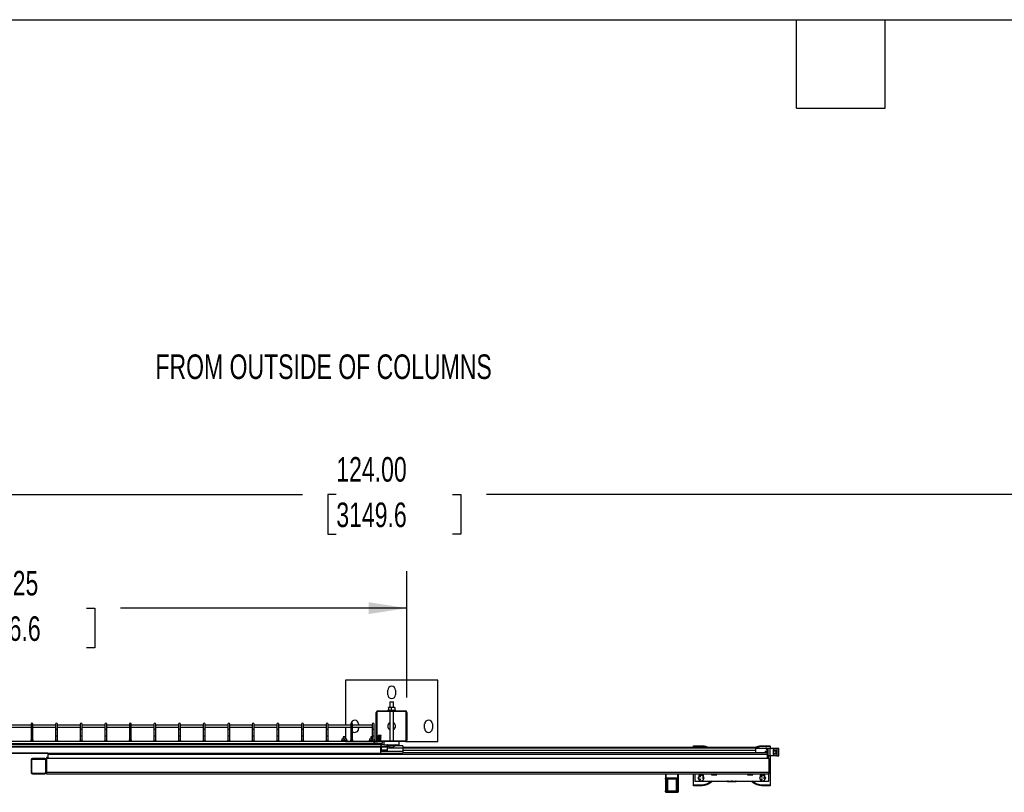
# Model space of a CAD drawing. Header units: inches. Extents: x 0.2 to 10.8, y 0.2 to 8.2.
# Tile 18 of 50: x 2.7 to 6.1, y 5.6 to 8.2. Entities that reach past the tile are written whole.
import ezdxf

# ---------------------------------------------------------------- set-up
doc = ezdxf.new("R2010")
doc.units = ezdxf.units.IN
doc.header["$MEASUREMENT"] = 0
doc.layers.add('DIMENSIONS', color=140, linetype='Continuous', lineweight=25)
doc.layers.add('TEXT', color=140, linetype='Continuous', lineweight=25)
doc.styles.add('SLDTEXTSTYLE0', font='TXT', dxfattribs={"width": 0.7})
doc.dimstyles.new('SLDDIMSTYLE0', dxfattribs={"dimtxt": 0.084961, "dimasz": 0.13, "dimexe": 0, "dimexo": 0.0625, "dimgap": 0.02124, "dimtad": 0, "dimtih": 1, "dimtoh": 1, "dimlfac": 24, "dimrnd": 1e-09, "dimzin": 12, "dimdsep": 46, "dimtxsty": 'SLDTEXTSTYLE0', "dimsah": 1, "dimcen": 0.09, "dimadec": 0, "dimazin": 3, "dimtfac": 1, "dimtofl": 0, "dimtmove": 0, "dimatfit": 3, "dimfxl": 0, "dimfrac": 2, "dimtolj": 1, "dimtzin": 12, "dimarcsym": 0})
doc.dimstyles.new('SLDDIMSTYLE3', dxfattribs={"dimtxt": 0.084961, "dimasz": 0.13, "dimexe": 0, "dimexo": 0.0625, "dimgap": 0.02124, "dimtad": 0, "dimtih": 1, "dimtoh": 1, "dimlfac": 24, "dimrnd": 1e-09, "dimzin": 4, "dimdsep": 46, "dimtxsty": 'SLDTEXTSTYLE0', "dimsah": 1, "dimcen": 0.09, "dimadec": 0, "dimazin": 1, "dimtfac": 1, "dimtofl": 0, "dimtmove": 0, "dimatfit": 3, "dimfxl": 0, "dimfrac": 2, "dimtolj": 1, "dimtzin": 12, "dimarcsym": 0})

# ---------------------------------------------------------------- blocks, each defined once
blk = doc.blocks.new('_D_8')
at = {"layer": 'DIMENSIONS'}
for p, q in [((1.3942, 5.9517), (1.3942, 6.3801)), ((4.0296, 5.9517), (4.0296, 6.3801)), ((1.3942, 6.2551), (2.4345, 6.2551)), ((2.5496, 6.2551), (2.5211, 6.2551)), ((2.5211, 6.2551), (2.5211, 6.1201)), ((2.9434, 6.2551), (2.972, 6.2551)), ((2.972, 6.2551), (2.972, 6.1201)), ((4.0296, 6.2551), (3.0586, 6.2551)), ((2.5211, 6.1201), (2.5496, 6.1201)), ((2.972, 6.1201), (2.9434, 6.1201))]:
    blk.add_line(p, q, dxfattribs=at)
for points in [[(1.3942, 6.2551), (1.5242, 6.2351), (1.5242, 6.2751)], [(4.0296, 6.2551), (3.8996, 6.2751), (3.8996, 6.2351)]]:
    blk.add_solid(points, dxfattribs=at)
at = {"layer": 'DIMENSIONS', "char_height": 0.08333, "attachment_point": 1, "style": 'SLDTEXTSTYLE0'}
for s, insert in [('63.25', (2.585, 6.3816)), ('1606.6', (2.5496, 6.2275))]:
    blk.add_mtext(s, dxfattribs=dict(at, insert=insert))
blk = doc.blocks.new('_D_9')
at = {"layer": 'DIMENSIONS'}
for p, q in [((1.3942, 5.9517), (1.3942, 6.7658)), ((6.5608, 5.9517), (6.5608, 6.7658)), ((1.3942, 6.6408), (3.675, 6.6408)), ((3.7901, 6.6408), (3.7616, 6.6408)), ((3.7616, 6.6408), (3.7616, 6.5058)), ((4.1839, 6.6408), (4.2125, 6.6408)), ((4.2125, 6.6408), (4.2125, 6.5058)), ((6.5608, 6.6408), (4.2991, 6.6408)), ((3.7616, 6.5058), (3.7901, 6.5058)), ((4.2125, 6.5058), (4.1839, 6.5058))]:
    blk.add_line(p, q, dxfattribs=at)
for points in [[(1.3942, 6.6408), (1.5242, 6.6208), (1.5242, 6.6608)], [(6.5608, 6.6408), (6.4308, 6.6608), (6.4308, 6.6208)]]:
    blk.add_solid(points, dxfattribs=at)
at = {"layer": 'DIMENSIONS', "char_height": 0.08333, "attachment_point": 1, "style": 'SLDTEXTSTYLE0'}
for s, insert in [('124.00', (3.7901, 6.7673)), ('3149.6', (3.7901, 6.6132))]:
    blk.add_mtext(s, dxfattribs=dict(at, insert=insert))

msp = doc.modelspace()

# ---------------------------------------------------------------- linework, layer by layer
for p, q in [((4.13377, 6.01091), (3.82127, 6.01091)), ((3.82127, 6.01091), (3.82127, 5.85841)), ((4.13377, 5.80258), (4.13377, 6.01091)), ((3.96449, 5.96144), (3.96449, 5.97706)), ((3.99054, 5.97706), (3.99054, 5.96144)), ((3.93043, 5.90675), (4.0246, 5.90675)), ((3.96319, 5.90841), (3.96319, 5.90675)), ((3.99184, 5.90841), (3.96319, 5.90841)), ((3.97231, 5.91847), (3.9671, 5.91847)), ((3.9671, 5.91754), (3.9671, 5.90841)), ((3.97217, 5.938), (3.97092, 5.93675)), ((3.97092, 5.93675), (3.97092, 5.91847)), ((3.97752, 5.93675), (3.97092, 5.93675)), ((3.97217, 5.938), (3.97752, 5.938)), ((3.98272, 5.91847), (3.97231, 5.91847)), ((3.97752, 5.938), (3.98286, 5.938)), ((3.98411, 5.93675), (3.97752, 5.93675)), ((3.97752, 5.90841), (3.97752, 5.91754)), ((3.98793, 5.91847), (3.98272, 5.91847)), ((3.98411, 5.93675), (3.98286, 5.938)), ((3.98411, 5.91847), (3.98411, 5.93675)), ((3.98793, 5.91754), (3.98793, 5.90841)), ((3.99184, 5.90675), (3.99184, 5.90841)), ((3.92543, 5.80758), (3.92543, 5.90175)), ((3.92785, 5.90175), (3.92785, 5.80758)), ((4.0246, 5.90433), (3.93043, 5.90433)), ((3.97092, 5.90433), (3.97092, 5.805)), ((3.98411, 5.805), (3.98411, 5.90433)), ((4.02718, 5.80758), (4.02718, 5.90175)), ((4.0296, 5.90175), (4.0296, 5.80758)), ((2.75543, 5.85841), (2.67877, 5.85841)), ((2.67877, 5.85175), (2.75543, 5.85175)), ((2.75543, 5.86175), (2.75543, 5.84537)), ((2.75543, 5.84537), (2.75543, 5.82275)), ((2.75543, 5.84537), (2.75877, 5.84537)), ((2.75877, 5.84537), (2.7621, 5.84537)), ((2.7621, 5.84537), (2.7621, 5.86175)), ((2.83877, 5.85841), (2.7621, 5.85841)), ((2.7621, 5.85175), (2.83877, 5.85175)), ((2.7621, 5.82275), (2.7621, 5.84537)), ((2.83877, 5.86175), (2.83877, 5.84537)), ((2.83877, 5.84537), (2.83877, 5.82275)), ((2.83877, 5.84537), (2.8421, 5.84537)), ((2.8421, 5.84537), (2.84543, 5.84537)), ((2.84543, 5.84537), (2.84543, 5.86175)), ((2.9221, 5.85841), (2.84543, 5.85841)), ((2.84543, 5.85175), (2.9221, 5.85175)), ((2.84543, 5.82275), (2.84543, 5.84537)), ((2.9221, 5.86175), (2.9221, 5.84537)), ((2.9221, 5.84537), (2.9221, 5.82275)), ((2.9221, 5.84537), (2.92543, 5.84537)), ((2.92543, 5.84537), (2.92877, 5.84537)), ((2.92877, 5.84537), (2.92877, 5.86175)), ((3.00543, 5.85841), (2.92877, 5.85841)), ((2.92877, 5.85175), (3.00543, 5.85175)), ((2.92877, 5.82275), (2.92877, 5.84537)), ((3.00543, 5.86175), (3.00543, 5.84537)), ((3.00543, 5.84537), (3.00543, 5.82275)), ((3.00543, 5.84537), (3.00877, 5.84537)), ((3.00877, 5.84537), (3.0121, 5.84537)), ((3.0121, 5.84537), (3.0121, 5.86175)), ((3.08877, 5.85841), (3.0121, 5.85841)), ((3.0121, 5.85175), (3.08877, 5.85175)), ((3.0121, 5.82275), (3.0121, 5.84537)), ((3.08877, 5.86175), (3.08877, 5.84537)), ((3.08877, 5.84537), (3.08877, 5.82275)), ((3.08877, 5.84537), (3.0921, 5.84537)), ((3.0921, 5.84537), (3.09543, 5.84537)), ((3.09543, 5.84537), (3.09543, 5.86175)), ((3.1721, 5.85841), (3.09543, 5.85841)), ((3.09543, 5.85175), (3.1721, 5.85175)), ((3.09543, 5.82275), (3.09543, 5.84537)), ((3.1721, 5.86175), (3.1721, 5.84537)), ((3.1721, 5.84537), (3.1721, 5.82275)), ((3.1721, 5.84537), (3.17543, 5.84537)), ((3.17543, 5.84537), (3.17877, 5.84537)), ((3.17877, 5.84537), (3.17877, 5.86175)), ((3.25543, 5.85841), (3.17877, 5.85841)), ((3.17877, 5.85175), (3.25543, 5.85175)), ((3.17877, 5.82275), (3.17877, 5.84537)), ((3.25543, 5.86175), (3.25543, 5.84537)), ((3.25543, 5.84537), (3.25543, 5.82275)), ((3.25543, 5.84537), (3.25877, 5.84537)), ((3.25877, 5.84537), (3.2621, 5.84537)), ((3.2621, 5.84537), (3.2621, 5.86175)), ((3.33877, 5.85841), (3.2621, 5.85841)), ((3.2621, 5.85175), (3.33877, 5.85175)), ((3.2621, 5.82275), (3.2621, 5.84537)), ((3.33877, 5.86175), (3.33877, 5.84537)), ((3.33877, 5.84537), (3.33877, 5.82275)), ((3.33877, 5.84537), (3.3421, 5.84537)), ((3.3421, 5.84537), (3.34543, 5.84537)), ((3.34543, 5.84537), (3.34543, 5.86175)), ((3.4221, 5.85841), (3.34543, 5.85841)), ((3.34543, 5.85175), (3.4221, 5.85175)), ((3.34543, 5.82275), (3.34543, 5.84537)), ((3.4221, 5.86175), (3.4221, 5.84537)), ((3.4221, 5.84537), (3.4221, 5.82275)), ((3.4221, 5.84537), (3.42543, 5.84537)), ((3.42543, 5.84537), (3.42877, 5.84537)), ((3.42877, 5.84537), (3.42877, 5.86175)), ((3.50543, 5.85841), (3.42877, 5.85841)), ((3.42877, 5.85175), (3.50543, 5.85175)), ((3.42877, 5.82275), (3.42877, 5.84537)), ((3.50543, 5.86175), (3.50543, 5.84537)), ((3.50543, 5.84537), (3.50543, 5.82275)), ((3.50543, 5.84537), (3.50877, 5.84537)), ((3.50877, 5.84537), (3.5121, 5.84537)), ((3.5121, 5.84537), (3.5121, 5.86175)), ((3.58877, 5.85841), (3.5121, 5.85841)), ((3.5121, 5.85175), (3.58877, 5.85175)), ((3.5121, 5.82275), (3.5121, 5.84537)), ((3.58877, 5.86175), (3.58877, 5.84537)), ((3.58877, 5.84537), (3.58877, 5.82275)), ((3.58877, 5.84537), (3.5921, 5.84537)), ((3.5921, 5.84537), (3.59543, 5.84537)), ((3.59543, 5.84537), (3.59543, 5.86175)), ((3.6721, 5.85841), (3.59543, 5.85841)), ((3.59543, 5.85175), (3.6721, 5.85175)), ((3.59543, 5.82275), (3.59543, 5.84537)), ((3.6721, 5.86175), (3.6721, 5.84537)), ((3.6721, 5.84537), (3.6721, 5.82275)), ((3.6721, 5.84537), (3.67543, 5.84537)), ((3.67543, 5.84537), (3.67877, 5.84537)), ((3.67877, 5.84537), (3.67877, 5.86175)), ((3.75543, 5.85841), (3.67877, 5.85841)), ((3.67877, 5.85175), (3.75543, 5.85175)), ((3.67877, 5.82275), (3.67877, 5.84537)), ((3.75543, 5.86175), (3.75543, 5.84537)), ((3.75543, 5.84537), (3.75543, 5.82275)), ((3.75543, 5.84537), (3.75877, 5.84537)), ((3.75877, 5.84537), (3.7621, 5.84537)), ((3.7621, 5.84537), (3.7621, 5.86175)), ((3.83877, 5.85841), (3.7621, 5.85841)), ((3.7621, 5.85175), (3.83877, 5.85175)), ((3.7621, 5.82275), (3.7621, 5.84537)), ((3.82127, 5.85175), (3.82127, 5.8117)), ((3.83877, 5.86175), (3.83877, 5.84537)), ((3.83877, 5.84537), (3.83877, 5.82275)), ((3.83877, 5.84537), (3.8421, 5.84537)), ((3.8421, 5.84537), (3.84543, 5.84537)), ((3.84543, 5.84537), (3.84543, 5.86175)), ((3.91168, 5.85841), (3.84543, 5.85841)), ((3.84543, 5.85175), (3.91168, 5.85175)), ((3.84543, 5.82275), (3.84543, 5.84537)), ((3.86554, 5.86248), (3.86554, 5.85841)), ((3.86554, 5.85175), (3.86554, 5.84685)), ((3.91168, 5.86175), (3.91168, 5.84537)), ((3.91168, 5.84537), (3.91168, 5.82275)), ((3.91168, 5.84537), (3.91502, 5.84537)), ((3.91502, 5.84537), (3.91835, 5.84537)), ((3.91835, 5.84537), (3.91835, 5.86175)), ((3.91835, 5.82275), (3.91835, 5.84537)), ((4.08949, 5.84685), (4.08949, 5.86248)), ((4.11554, 5.86248), (4.11554, 5.84685)), ((2.75543, 5.82275), (2.75543, 5.80629)), ((2.75543, 5.82275), (2.75877, 5.82275)), ((2.75877, 5.82275), (2.7621, 5.82275)), ((2.7621, 5.80629), (2.7621, 5.82275)), ((2.83877, 5.82275), (2.83877, 5.80629)), ((2.83877, 5.82275), (2.8421, 5.82275)), ((2.8421, 5.82275), (2.84543, 5.82275)), ((2.84543, 5.80629), (2.84543, 5.82275)), ((2.9221, 5.82275), (2.9221, 5.80629)), ((2.9221, 5.82275), (2.92543, 5.82275)), ((2.92543, 5.82275), (2.92877, 5.82275)), ((2.92877, 5.80629), (2.92877, 5.82275)), ((3.00543, 5.82275), (3.00543, 5.80629)), ((3.00543, 5.82275), (3.00877, 5.82275)), ((3.00877, 5.82275), (3.0121, 5.82275)), ((3.0121, 5.80629), (3.0121, 5.82275)), ((3.08877, 5.82275), (3.08877, 5.80629)), ((3.08877, 5.82275), (3.0921, 5.82275)), ((3.0921, 5.82275), (3.09543, 5.82275)), ((3.09543, 5.80629), (3.09543, 5.82275)), ((3.1721, 5.82275), (3.1721, 5.80629)), ((3.1721, 5.82275), (3.17543, 5.82275)), ((3.17543, 5.82275), (3.17877, 5.82275)), ((3.17877, 5.80629), (3.17877, 5.82275)), ((3.25543, 5.82275), (3.25543, 5.80629)), ((3.25543, 5.82275), (3.25877, 5.82275)), ((3.25877, 5.82275), (3.2621, 5.82275)), ((3.2621, 5.80629), (3.2621, 5.82275)), ((3.33877, 5.82275), (3.33877, 5.80629)), ((3.33877, 5.82275), (3.3421, 5.82275)), ((3.3421, 5.82275), (3.34543, 5.82275)), ((3.34543, 5.80629), (3.34543, 5.82275)), ((3.4221, 5.82275), (3.4221, 5.80629)), ((3.4221, 5.82275), (3.42543, 5.82275)), ((3.42543, 5.82275), (3.42877, 5.82275)), ((3.42877, 5.80629), (3.42877, 5.82275)), ((3.50543, 5.82275), (3.50543, 5.80629)), ((3.50543, 5.82275), (3.50877, 5.82275)), ((3.50877, 5.82275), (3.5121, 5.82275)), ((3.5121, 5.80629), (3.5121, 5.82275)), ((3.58877, 5.82275), (3.58877, 5.80629)), ((3.58877, 5.82275), (3.5921, 5.82275)), ((3.5921, 5.82275), (3.59543, 5.82275)), ((3.59543, 5.80629), (3.59543, 5.82275)), ((3.6721, 5.82275), (3.6721, 5.80629)), ((3.6721, 5.82275), (3.67543, 5.82275)), ((3.67543, 5.82275), (3.67877, 5.82275)), ((3.67877, 5.80629), (3.67877, 5.82275)), ((3.75543, 5.82275), (3.75543, 5.80629)), ((3.75543, 5.82275), (3.75877, 5.82275)), ((3.75877, 5.82275), (3.7621, 5.82275)), ((3.7621, 5.80629), (3.7621, 5.82275)), ((3.80926, 5.8117), (3.81316, 5.8117)), ((3.80926, 5.811), (3.80926, 5.80562)), ((3.81379, 5.81922), (3.81296, 5.81839)), ((3.81296, 5.81839), (3.81296, 5.8117)), ((3.82117, 5.81839), (3.81296, 5.81839)), ((3.81316, 5.8117), (3.82097, 5.8117)), ((3.81379, 5.81922), (3.82034, 5.81922)), ((3.81707, 5.811), (3.81707, 5.80562)), ((3.82117, 5.81839), (3.82034, 5.81922)), ((3.82097, 5.8117), (3.82488, 5.8117)), ((3.82117, 5.8117), (3.82117, 5.81839)), ((3.82488, 5.811), (3.82488, 5.80562)), ((3.83877, 5.82275), (3.83877, 5.80629)), ((3.83877, 5.82275), (3.8421, 5.82275)), ((3.8421, 5.82275), (3.84543, 5.82275)), ((3.84543, 5.80629), (3.84543, 5.82275)), ((3.90301, 5.8117), (3.90691, 5.8117)), ((3.90301, 5.811), (3.90301, 5.80562)), ((3.90754, 5.81922), (3.90671, 5.81839)), ((3.90671, 5.81839), (3.90671, 5.8117)), ((3.91168, 5.81839), (3.90671, 5.81839)), ((3.90691, 5.8117), (3.91168, 5.8117)), ((3.90754, 5.81922), (3.91082, 5.81922)), ((3.91082, 5.81922), (3.91168, 5.81922)), ((3.91082, 5.811), (3.91168, 5.81115)), ((3.91082, 5.811), (3.91082, 5.80562)), ((3.91168, 5.82275), (3.91168, 5.80629)), ((3.91168, 5.82275), (3.91502, 5.82275)), ((3.91502, 5.82275), (3.91835, 5.82275)), ((3.91835, 5.80629), (3.91835, 5.82275)), ((3.91835, 5.8117), (3.91863, 5.8117)), ((3.91863, 5.811), (3.91863, 5.80562)), ((3.93292, 5.82336), (3.93206, 5.82317)), ((3.93206, 5.82317), (3.93233, 5.82196)), ((3.94206, 5.82317), (3.93206, 5.82317)), ((3.93781, 5.82196), (3.93222, 5.82196)), ((3.93222, 5.82196), (3.93222, 5.81274)), ((3.93222, 5.81274), (3.93222, 5.80575)), ((3.93222, 5.81274), (3.93781, 5.81274)), ((3.94119, 5.82336), (3.93292, 5.82336)), ((3.93781, 5.81274), (3.93781, 5.82196)), ((3.93781, 5.81848), (3.94102, 5.81848)), ((3.94096, 5.81792), (3.93781, 5.81792)), ((3.93781, 5.8055), (3.93781, 5.81274)), ((3.94096, 5.805), (3.94096, 5.81792)), ((3.94102, 5.81848), (3.94206, 5.82317)), ((3.94206, 5.82317), (3.94119, 5.82336)), ((3.95147, 5.79216), (1.49153, 5.79216)), ((1.49153, 5.78569), (3.94082, 5.78569)), ((3.94082, 5.78348), (1.49153, 5.78348)), ((3.91835, 5.80296), (1.50543, 5.80296)), ((1.50543, 5.79629), (3.91835, 5.79629)), ((3.78481, 5.79629), (3.78481, 5.79216)), ((3.80665, 5.80562), (3.80665, 5.80296)), ((3.82748, 5.80562), (3.80665, 5.80562)), ((3.82122, 5.80296), (3.92853, 5.80296)), ((3.82748, 5.80296), (3.82748, 5.80562)), ((3.9004, 5.80562), (3.9004, 5.80296)), ((3.91175, 5.80562), (3.9004, 5.80562)), ((3.92123, 5.80562), (3.91828, 5.80562)), ((3.91835, 5.79629), (3.91835, 5.80296)), ((3.91835, 5.79737), (3.94622, 5.79737)), ((3.92123, 5.80296), (3.92123, 5.80562)), ((3.93043, 5.805), (4.0246, 5.805)), ((4.0246, 5.80258), (3.93043, 5.80258)), ((3.93221, 5.8055), (3.93781, 5.8055)), ((3.93781, 5.805), (3.93781, 5.8055)), ((3.94332, 5.78829), (3.94082, 5.78829)), ((3.94082, 5.78569), (3.94082, 5.78829)), ((3.94082, 5.78569), (3.94082, 5.78348)), ((3.94082, 5.763), (3.94082, 5.78348)), ((3.94082, 5.78113), (3.94332, 5.78113)), ((3.94332, 5.78569), (3.94332, 5.78829)), ((3.94332, 5.78569), (3.9629, 5.78569)), ((3.94332, 5.78569), (3.94332, 5.78348)), ((3.9629, 5.78348), (3.94332, 5.78348)), ((3.94332, 5.77504), (3.94332, 5.78348)), ((3.94332, 5.77504), (3.9629, 5.77504)), ((3.94332, 5.76966), (3.94332, 5.77504)), ((3.94622, 5.79737), (3.94622, 5.80258)), ((3.95147, 5.80258), (3.95147, 5.79216)), ((3.95147, 5.79216), (4.00356, 5.79216)), ((3.96275, 5.79091), (3.97752, 5.79091)), ((3.9629, 5.79207), (3.9629, 5.79216)), ((3.9629, 5.78569), (3.9629, 5.79077)), ((3.96598, 5.78829), (3.9629, 5.78829)), ((3.9629, 5.78569), (3.9629, 5.78348)), ((3.9629, 5.78348), (3.9629, 5.77504)), ((3.9629, 5.78113), (4.01604, 5.78113)), ((3.9629, 5.77504), (3.9629, 5.76966)), ((3.97752, 5.79091), (3.99228, 5.79091)), ((4.01604, 5.78829), (3.98905, 5.78829)), ((4.00356, 5.79216), (4.00356, 5.80258)), ((4.01604, 5.78829), (4.01604, 5.78113)), ((4.01604, 5.78441), (5.21119, 5.78441)), ((4.01604, 5.78203), (5.21119, 5.78203)), ((4.01604, 5.78113), (4.01604, 5.76951)), ((4.0246, 5.80258), (4.13377, 5.80258)), ((5.00025, 5.78867), (5.0263, 5.78867)), ((5.00025, 5.78737), (5.00025, 5.78867)), ((5.00025, 5.78441), (5.00025, 5.78737)), ((5.00025, 5.78737), (5.0263, 5.78737)), ((5.0263, 5.78737), (5.0263, 5.78867)), ((5.21119, 5.78441), (5.21119, 5.78203)), ((5.21119, 5.78203), (5.21119, 5.77236)), ((5.21119, 5.78007), (5.24459, 5.78007)), ((5.23463, 5.78867), (5.26067, 5.78867)), ((5.23463, 5.78867), (5.23463, 5.78737)), ((5.23463, 5.78737), (5.26067, 5.78737)), ((5.24925, 5.78007), (5.24459, 5.78007)), ((5.25331, 5.77942), (5.25086, 5.77942)), ((5.25331, 5.77475), (5.25331, 5.77942)), ((5.25927, 5.77942), (5.25331, 5.77942)), ((5.25927, 5.77942), (5.25927, 5.75467)), ((5.25937, 5.77913), (5.25927, 5.77913)), ((5.25937, 5.77913), (5.25937, 5.75496)), ((5.27056, 5.77913), (5.25937, 5.77913)), ((5.26067, 5.78737), (5.26067, 5.78867)), ((5.26067, 5.78737), (5.26067, 5.77913)), ((5.27056, 5.77913), (5.27056, 5.75496)), ((5.28314, 5.77913), (5.27056, 5.77913)), ((5.27932, 5.77321), (5.27078, 5.77321)), ((5.27078, 5.77321), (5.27078, 5.76084)), ((5.28314, 5.77913), (5.28314, 5.75496)), ((5.28968, 5.77913), (5.28314, 5.77913)), ((5.28968, 5.75496), (5.28968, 5.77913)), ((1.49153, 5.763), (3.94082, 5.763)), ((2.81275, 5.76299), (1.49153, 5.76299)), ((2.75546, 5.7404), (2.75546, 5.69852)), ((2.75796, 5.69852), (2.75796, 5.7404)), ((2.80244, 5.7455), (2.76057, 5.7455)), ((2.76057, 5.743), (2.80244, 5.743)), ((2.80505, 5.7404), (2.80505, 5.69852)), ((2.81055, 5.7485), (2.80755, 5.7485)), ((2.80755, 5.7485), (2.80755, 5.7455)), ((2.80755, 5.7455), (2.80755, 5.69822)), ((5.25546, 5.7455), (2.80755, 5.7455)), ((2.80755, 5.69852), (2.80755, 5.7404)), ((2.81055, 5.7455), (2.81055, 5.7485)), ((2.81275, 5.76299), (2.81275, 5.75973)), ((2.81275, 5.75973), (5.25025, 5.75973)), ((2.81275, 5.75973), (2.81275, 5.7455)), ((3.94308, 5.76951), (3.94082, 5.76951)), ((3.94082, 5.76346), (4.01604, 5.76346)), ((3.9629, 5.76966), (3.94332, 5.76966)), ((4.01604, 5.76951), (3.96314, 5.76951)), ((5.21119, 5.77236), (4.01604, 5.77238)), ((4.01604, 5.76951), (4.01604, 5.76346)), ((5.21119, 5.76484), (4.01604, 5.76484)), ((5.21119, 5.77236), (5.21119, 5.76484)), ((5.25025, 5.76484), (5.21119, 5.76484)), ((5.24924, 5.76965), (5.24924, 5.76484)), ((5.2539, 5.76965), (5.24924, 5.76965)), ((5.25025, 5.76484), (5.25025, 5.75973)), ((5.25025, 5.75973), (5.25025, 5.7455)), ((5.25246, 5.7485), (5.25246, 5.7455)), ((5.25546, 5.7485), (5.25246, 5.7485)), ((5.2539, 5.7485), (5.2539, 5.76965)), ((5.25927, 5.75467), (5.2539, 5.75467)), ((5.25546, 5.7485), (5.25546, 5.75467)), ((5.25546, 5.7455), (5.25546, 5.7485)), ((5.25546, 5.7455), (5.25546, 5.69822)), ((5.25937, 5.75496), (5.25927, 5.75496)), ((5.27056, 5.75496), (5.25937, 5.75496)), ((5.26067, 5.75496), (5.26067, 5.65456)), ((5.28314, 5.75496), (5.27056, 5.75496)), ((5.27078, 5.77113), (5.28074, 5.77113)), ((5.28074, 5.76292), (5.27078, 5.76292)), ((5.27078, 5.76084), (5.27932, 5.76084)), ((5.28074, 5.76292), (5.28074, 5.77113)), ((5.28314, 5.75496), (5.28968, 5.75496)), ((2.76057, 5.69592), (2.80244, 5.69592)), ((2.76057, 5.69342), (2.80244, 5.69342)), ((5.25546, 5.69822), (2.80755, 5.69822)), ((2.80755, 5.69822), (2.80755, 5.69342)), ((2.80755, 5.69342), (5.25546, 5.69342)), ((4.90601, 5.69342), (4.90601, 5.67903)), ((4.9081, 5.67903), (4.90601, 5.67903)), ((4.90601, 5.67519), (4.90601, 5.6353)), ((4.9081, 5.67903), (4.9081, 5.69342)), ((4.9081, 5.67903), (4.9081, 5.67391)), ((4.94658, 5.67903), (4.9081, 5.67903)), ((4.9081, 5.67391), (4.91122, 5.67391)), ((4.9081, 5.63402), (4.9081, 5.67391)), ((4.91122, 5.67391), (4.91122, 5.67511)), ((4.91122, 5.67391), (4.91122, 5.63676)), ((4.91226, 5.63739), (4.91226, 5.67455)), ((4.9133, 5.67862), (4.9133, 5.67664)), ((4.9133, 5.67862), (4.94137, 5.67862)), ((4.9133, 5.67664), (4.94137, 5.67664)), ((4.9133, 5.63508), (4.9133, 5.67664)), ((4.94137, 5.67664), (4.94137, 5.67862)), ((4.94137, 5.67664), (4.94137, 5.63508)), ((4.94241, 5.67455), (4.94241, 5.63739)), ((4.94345, 5.67511), (4.94345, 5.67391)), ((4.94345, 5.67391), (4.94658, 5.67391)), ((4.94345, 5.63676), (4.94345, 5.67391)), ((4.94658, 5.69342), (4.94658, 5.67903)), ((4.94658, 5.67391), (4.94658, 5.67903)), ((4.94866, 5.67903), (4.94658, 5.67903)), ((4.94658, 5.67391), (4.94658, 5.63402)), ((4.94866, 5.69342), (4.94866, 5.67903)), ((4.94866, 5.67519), (4.94866, 5.6353)), ((5.00025, 5.65456), (5.00025, 5.69342)), ((5.00546, 5.69342), (5.00546, 5.66888)), ((5.0198, 5.68627), (5.0198, 5.68842)), ((5.0241, 5.68255), (5.02255, 5.68524)), ((5.02255, 5.67335), (5.0241, 5.67604)), ((5.02302, 5.68551), (5.02457, 5.68283)), ((5.02457, 5.67576), (5.02302, 5.67308)), ((5.03022, 5.67957), (5.03331, 5.67957)), ((5.03331, 5.67902), (5.03022, 5.67902)), ((5.0328, 5.68842), (5.0328, 5.68627)), ((5.06145, 5.69072), (5.06145, 5.69342)), ((5.06145, 5.68991), (5.06601, 5.68991)), ((5.06601, 5.68991), (5.07512, 5.68991)), ((5.07057, 5.69072), (5.07057, 5.69342)), ((5.07512, 5.68991), (5.07968, 5.68991)), ((5.07968, 5.69342), (5.07968, 5.69072)), ((5.18385, 5.69072), (5.18385, 5.69342)), ((5.18385, 5.68991), (5.18841, 5.68991)), ((5.18841, 5.68991), (5.19752, 5.68991)), ((5.19296, 5.69072), (5.19296, 5.69342)), ((5.19752, 5.68991), (5.20208, 5.68991)), ((5.20208, 5.69342), (5.20208, 5.69072)), ((5.22813, 5.68627), (5.22813, 5.68842)), ((5.23243, 5.68255), (5.23088, 5.68524)), ((5.23088, 5.67335), (5.23243, 5.67604)), ((5.23136, 5.68551), (5.23291, 5.68283)), ((5.23291, 5.67576), (5.23136, 5.67308)), ((5.23855, 5.67957), (5.24165, 5.67957)), ((5.24165, 5.67902), (5.23855, 5.67902)), ((5.24113, 5.68842), (5.24113, 5.68627)), ((5.25546, 5.69822), (5.25546, 5.69342)), ((5.25546, 5.66888), (5.25546, 5.69342)), ((5.0263, 5.65456), (5.00025, 5.65456)), ((5.00025, 5.65325), (5.00025, 5.65456)), ((5.0263, 5.65325), (5.00025, 5.65325)), ((5.00546, 5.66888), (5.25546, 5.66888)), ((5.0263, 5.65456), (5.0263, 5.65325)), ((5.11614, 5.66884), (5.11614, 5.66888)), ((5.11614, 5.66757), (5.1233, 5.66757)), ((5.1233, 5.66757), (5.13762, 5.66757)), ((5.13046, 5.66884), (5.13046, 5.66888)), ((5.13762, 5.66757), (5.14479, 5.66757)), ((5.14479, 5.66884), (5.14479, 5.66888)), ((5.19885, 5.66627), (5.20095, 5.66877)), ((5.26067, 5.65456), (5.23463, 5.65456)), ((5.23463, 5.65456), (5.23463, 5.65325)), ((5.26067, 5.65325), (5.23463, 5.65325)), ((5.26067, 5.65456), (5.26067, 5.65325)), ((4.91288, 5.63402), (4.9081, 5.63402)), ((4.9081, 5.63402), (4.9081, 5.6308)), ((4.9081, 5.6308), (4.94658, 5.6308)), ((4.9133, 5.63508), (4.91278, 5.63508)), ((4.9133, 5.63508), (4.9133, 5.63373)), ((4.94137, 5.63508), (4.9133, 5.63508)), ((4.94137, 5.63373), (4.9133, 5.63373)), ((4.9419, 5.63508), (4.94137, 5.63508)), ((4.94137, 5.63373), (4.94137, 5.63508)), ((4.94658, 5.63402), (4.9418, 5.63402)), ((4.94658, 5.6308), (4.94658, 5.63402))]:
    msp.add_line(p, q)
at = {"flags": 128}
for points in [[(3.93221, 5.8055), (3.93215, 5.80511), (3.93212, 5.805)], [(5.24459, 5.78007), (5.2455, 5.77987), (5.24637, 5.77927), (5.24718, 5.77831), (5.24788, 5.77701), (5.24846, 5.77544), (5.24889, 5.77364), (5.24916, 5.77168), (5.24924, 5.76965)], [(5.2539, 5.76965), (5.25381, 5.77168), (5.25355, 5.77364), (5.25312, 5.77544), (5.25254, 5.77701), (5.25183, 5.77831), (5.25103, 5.77927), (5.25016, 5.77987), (5.24925, 5.78007)], [(5.24459, 5.76988), (5.2441, 5.76966), (5.24369, 5.76905), (5.24342, 5.76813), (5.24332, 5.76704), (5.24342, 5.76596), (5.24369, 5.76504), (5.24379, 5.76484)], [(5.24538, 5.76484), (5.24548, 5.76504), (5.24576, 5.76596), (5.24585, 5.76704), (5.24576, 5.76813), (5.24548, 5.76905), (5.24507, 5.76966), (5.24459, 5.76988)]]:
    msp.add_lwpolyline(points, dxfattribs=at)
for centre in [(2.75877, 5.80629), (2.8421, 5.80629), (2.92543, 5.80629), (3.00877, 5.80629), (3.0921, 5.80629), (3.17543, 5.80629), (3.25877, 5.80629), (3.3421, 5.80629), (3.42543, 5.80629), (3.50877, 5.80629), (3.5921, 5.80629), (3.67543, 5.80629), (3.75877, 5.80629), (3.8421, 5.80629), (3.91502, 5.80629)]:
    msp.add_circle(centre, 0.00333)
for centre, radius, start, end in [((3.97752, 5.97706), 0.01302, 0, 180), ((3.97752, 5.96144), 0.01302, 180, 0), ((3.93043, 5.90175), 0.005, 90, 180), ((4.0246, 5.90175), 0.005, 0, 90), ((3.85252, 5.86248), 0.01302, 0, 173.61105), ((3.93043, 5.90175), 0.00258, 90, 180), ((4.0246, 5.90175), 0.00258, 0, 90), ((4.10252, 5.86248), 0.01302, 0, 180), ((2.75877, 5.86175), 0.00333, 90, 180), ((2.75877, 5.86175), 0.00333, 0, 90), ((2.8421, 5.86175), 0.00333, 90, 180), ((2.8421, 5.86175), 0.00333, 0, 90), ((2.92543, 5.86175), 0.00333, 90, 180), ((2.92543, 5.86175), 0.00333, 0, 90), ((3.00877, 5.86175), 0.00333, 90, 180), ((3.00877, 5.86175), 0.00333, 0, 90), ((3.0921, 5.86175), 0.00333, 90, 180), ((3.0921, 5.86175), 0.00333, 0, 90), ((3.17543, 5.86175), 0.00333, 90, 180), ((3.17543, 5.86175), 0.00333, 0, 90), ((3.25877, 5.86175), 0.00333, 90, 180), ((3.25877, 5.86175), 0.00333, 0, 90), ((3.3421, 5.86175), 0.00333, 90, 180), ((3.3421, 5.86175), 0.00333, 0, 90), ((3.42543, 5.86175), 0.00333, 90, 180), ((3.42543, 5.86175), 0.00333, 0, 90), ((3.50877, 5.86175), 0.00333, 90, 180), ((3.50877, 5.86175), 0.00333, 0, 90), ((3.5921, 5.86175), 0.00333, 90, 180), ((3.5921, 5.86175), 0.00333, 0, 90), ((3.67543, 5.86175), 0.00333, 90, 180), ((3.67543, 5.86175), 0.00333, 0, 90), ((3.75877, 5.86175), 0.00333, 90, 180), ((3.75877, 5.86175), 0.00333, 0, 90), ((3.8421, 5.86175), 0.00333, 90, 180), ((3.8421, 5.86175), 0.00333, 0, 90), ((3.85252, 5.84685), 0.01302, 237.04365, 0), ((3.91502, 5.86175), 0.00333, 90, 180), ((3.91502, 5.86175), 0.00333, 0, 90), ((3.97752, 5.85466), 0.01302, 120.41262, 239.58738), ((3.97752, 5.85466), 0.01302, 300.41262, 59.58738), ((4.10252, 5.84685), 0.01302, 180, 0), ((3.93043, 5.80758), 0.005, 180, 270), ((3.93043, 5.80758), 0.00258, 180, 270), ((3.94357, 5.81792), 0.0026, 167.58271, 180), ((4.0246, 5.80758), 0.00258, 270, 0), ((4.0246, 5.80758), 0.005, 270, 0), ((3.96327, 5.79143), 0.000733, 90, 225.23467), ((3.97752, 5.80579), 0.02096, 225.23467, 270), ((3.97752, 5.80579), 0.02096, 270, 314.76533), ((3.99176, 5.79143), 0.000733, 314.76533, 90), ((2.76057, 5.7404), 0.0051, 90, 180), ((2.76057, 5.7404), 0.0026, 90, 180), ((2.80244, 5.7404), 0.0051, 0, 90), ((2.80244, 5.7404), 0.0026, 0, 90), ((2.76057, 5.69852), 0.0051, 180, 270), ((2.76057, 5.69852), 0.0026, 180, 270), ((2.80244, 5.69852), 0.0051, 270, 0), ((2.80244, 5.69852), 0.0026, 270, 0), ((4.90777, 5.67572), 0.00184, 196.74273, 280.18284), ((4.91142, 5.67603), 0.000943, 257.57958, 332.76332), ((4.91138, 5.67482), 0.000918, 259.81716, 343.25727), ((4.9133, 5.67559), 0.00104, 90, 180), ((4.94137, 5.67559), 0.00104, 0, 90), ((4.94325, 5.67603), 0.000943, 207.23668, 282.42042), ((4.94329, 5.67482), 0.000918, 196.74273, 280.18284), ((4.9469, 5.67572), 0.00184, 259.81716, 343.25727), ((5.0263, 5.67929), 0.00911, 150, 210), ((5.0263, 5.67929), 0.00911, 90, 150), ((5.0263, 5.67929), 0.00911, 210, 270), ((5.0263, 5.68842), 0.0065, 129.71514, 180), ((5.02279, 5.68537), 0.000273, 30, 210), ((5.02279, 5.67322), 0.000273, 150, 330), ((5.02434, 5.68269), 0.000273, 210, 30), ((5.02434, 5.6759), 0.000273, 330, 150), ((5.0263, 5.67929), 0.00911, 30, 90), ((5.0263, 5.67929), 0.00911, 270, 330), ((5.03022, 5.67929), 0.000273, 90, 270), ((5.0263, 5.68842), 0.0065, 0, 50.28486), ((5.03331, 5.67929), 0.000273, 270, 90), ((5.0263, 5.67929), 0.00911, 330, 30), ((5.23463, 5.67929), 0.00911, 150, 210), ((5.23463, 5.67929), 0.00911, 90, 150), ((5.23463, 5.67929), 0.00911, 210, 270), ((5.23463, 5.68842), 0.0065, 129.71514, 180), ((5.23112, 5.68537), 0.000273, 30, 210), ((5.23112, 5.67322), 0.000273, 150, 330), ((5.23267, 5.68269), 0.000273, 210, 30), ((5.23267, 5.6759), 0.000273, 330, 150), ((5.23463, 5.67929), 0.00911, 30, 90), ((5.23463, 5.67929), 0.00911, 270, 330), ((5.23855, 5.67929), 0.000273, 90, 270), ((5.23463, 5.68842), 0.0065, 0, 50.28486), ((5.24165, 5.67929), 0.000273, 270, 90), ((5.23463, 5.67929), 0.00911, 330, 30), ((4.90777, 5.63583), 0.00184, 196.74273, 280.18284), ((4.9081, 5.63289), 0.00208, 180, 270), ((4.91138, 5.63766), 0.000918, 259.81716, 343.25727), ((4.91074, 5.63622), 0.00233, 310.28909, 330.7587), ((4.9113, 5.63561), 0.00224, 314.86939, 323.1605), ((4.94337, 5.63561), 0.00224, 216.8395, 225.13061), ((4.94393, 5.63622), 0.00233, 209.2413, 229.71091), ((4.94329, 5.63766), 0.000918, 196.74273, 280.18284), ((4.9469, 5.63583), 0.00184, 259.81716, 343.25727), ((4.94658, 5.63289), 0.00208, 270, 360)]:
    msp.add_arc(centre, radius, start, end)
for centre, start_param, end_param in [((5.27932, 5.77113), 4.712389, 6.2831853), ((5.27932, 5.76292), 3.1415927, 4.712389)]:
    msp.add_ellipse(centre, major_axis=(0, 0.00208), ratio=0.6787048, start_param=start_param, end_param=end_param)
for points in [[(3.97231, 5.91847), (3.97053, 5.91847), (3.9688, 5.9181), (3.9671, 5.91754)], [(3.9671, 5.91754), (3.9671, 5.9181), (3.9671, 5.91847), (3.9671, 5.91847)], [(3.97752, 5.91754), (3.97581, 5.9181), (3.97408, 5.91847), (3.97231, 5.91847)], [(3.98272, 5.91847), (3.98095, 5.91847), (3.97922, 5.9181), (3.97752, 5.91754)], [(3.98793, 5.91754), (3.98623, 5.9181), (3.9845, 5.91847), (3.98272, 5.91847)], [(3.98793, 5.91847), (3.98793, 5.91847), (3.98793, 5.9181), (3.98793, 5.91754)], [(3.80926, 5.811), (3.81053, 5.81142), (3.81183, 5.8117), (3.81316, 5.8117)], [(3.80926, 5.8117), (3.80926, 5.8117), (3.80926, 5.81142), (3.80926, 5.811)], [(3.81316, 5.8117), (3.81449, 5.8117), (3.81579, 5.81142), (3.81707, 5.811)], [(3.81707, 5.811), (3.81834, 5.81142), (3.81964, 5.8117), (3.82097, 5.8117)], [(3.82097, 5.8117), (3.82231, 5.8117), (3.8236, 5.81142), (3.82488, 5.811)], [(3.82488, 5.811), (3.82488, 5.81142), (3.82488, 5.8117), (3.82488, 5.8117)], [(3.90301, 5.811), (3.90428, 5.81142), (3.90558, 5.8117), (3.90691, 5.8117)], [(3.90301, 5.8117), (3.90301, 5.8117), (3.90301, 5.81142), (3.90301, 5.811)], [(3.90691, 5.8117), (3.90824, 5.8117), (3.90954, 5.81142), (3.91082, 5.811)], [(3.93222, 5.80575), (3.93222, 5.80566), (3.93222, 5.80558), (3.93221, 5.8055)], [(4.90601, 5.67519), (4.90601, 5.67629), (4.90601, 5.67764), (4.90601, 5.67903)], [(4.91226, 5.6756), (4.91226, 5.67523), (4.91226, 5.67488), (4.91226, 5.67455)], [(4.94241, 5.67455), (4.94241, 5.67488), (4.94241, 5.67523), (4.94241, 5.6756)], [(5.0184, 5.68385), (5.0175, 5.6823), (5.01663, 5.68078), (5.01577, 5.67929)], [(5.01577, 5.67929), (5.01663, 5.67781), (5.0175, 5.67629), (5.0184, 5.67474)], [(5.02103, 5.68841), (5.02017, 5.68692), (5.0193, 5.68541), (5.0184, 5.68385)], [(5.0184, 5.67474), (5.0193, 5.67318), (5.02017, 5.67167), (5.02103, 5.67018)], [(5.0263, 5.68841), (5.0245, 5.68841), (5.02275, 5.68841), (5.02103, 5.68841)], [(5.03156, 5.68841), (5.02984, 5.68841), (5.02809, 5.68841), (5.0263, 5.68841)], [(5.03419, 5.68385), (5.03329, 5.68541), (5.03242, 5.68692), (5.03156, 5.68841)], [(5.03156, 5.67018), (5.03242, 5.67167), (5.03329, 5.67318), (5.03419, 5.67474)], [(5.03682, 5.67929), (5.03596, 5.68078), (5.03509, 5.6823), (5.03419, 5.68385)], [(5.03419, 5.67474), (5.03509, 5.67629), (5.03596, 5.67781), (5.03682, 5.67929)], [(5.06601, 5.68991), (5.06445, 5.68991), (5.06294, 5.69023), (5.06145, 5.69072)], [(5.06145, 5.69072), (5.06145, 5.69023), (5.06145, 5.68991), (5.06145, 5.68991)], [(5.07057, 5.69072), (5.06908, 5.69023), (5.06756, 5.68991), (5.06601, 5.68991)], [(5.07512, 5.68991), (5.07357, 5.68991), (5.07206, 5.69023), (5.07057, 5.69072)], [(5.07968, 5.69072), (5.07819, 5.69023), (5.07668, 5.68991), (5.07512, 5.68991)], [(5.07968, 5.68991), (5.07968, 5.68991), (5.07968, 5.69023), (5.07968, 5.69072)], [(5.18841, 5.68991), (5.18685, 5.68991), (5.18534, 5.69023), (5.18385, 5.69072)], [(5.18385, 5.69072), (5.18385, 5.69023), (5.18385, 5.68991), (5.18385, 5.68991)], [(5.19296, 5.69072), (5.19147, 5.69023), (5.18996, 5.68991), (5.18841, 5.68991)], [(5.19752, 5.68991), (5.19596, 5.68991), (5.19445, 5.69023), (5.19296, 5.69072)], [(5.20208, 5.69072), (5.20059, 5.69023), (5.19908, 5.68991), (5.19752, 5.68991)], [(5.20208, 5.68991), (5.20208, 5.68991), (5.20208, 5.69023), (5.20208, 5.69072)], [(5.22674, 5.68385), (5.22584, 5.6823), (5.22496, 5.68078), (5.2241, 5.67929)], [(5.2241, 5.67929), (5.22496, 5.67781), (5.22584, 5.67629), (5.22674, 5.67474)], [(5.22937, 5.68841), (5.22851, 5.68692), (5.22763, 5.68541), (5.22674, 5.68385)], [(5.22674, 5.67474), (5.22763, 5.67318), (5.22851, 5.67167), (5.22937, 5.67018)], [(5.23463, 5.68841), (5.23283, 5.68841), (5.23109, 5.68841), (5.22937, 5.68841)], [(5.23989, 5.68841), (5.23817, 5.68841), (5.23643, 5.68841), (5.23463, 5.68841)], [(5.24252, 5.68385), (5.24162, 5.68541), (5.24075, 5.68692), (5.23989, 5.68841)], [(5.23989, 5.67018), (5.24075, 5.67167), (5.24162, 5.67318), (5.24252, 5.67474)], [(5.24515, 5.67929), (5.24429, 5.68078), (5.24342, 5.6823), (5.24252, 5.68385)], [(5.24252, 5.67474), (5.24342, 5.67629), (5.24429, 5.67781), (5.24515, 5.67929)], [(5.02103, 5.67018), (5.02275, 5.67018), (5.0245, 5.67018), (5.0263, 5.67018)], [(5.0263, 5.67018), (5.02809, 5.67018), (5.02984, 5.67018), (5.03156, 5.67018)], [(5.22937, 5.67018), (5.23109, 5.67018), (5.23283, 5.67018), (5.23463, 5.67018)], [(5.23463, 5.67018), (5.23643, 5.67018), (5.23817, 5.67018), (5.23989, 5.67018)], [(4.90601, 5.63289), (4.90601, 5.63289), (4.90601, 5.63378), (4.90601, 5.6353)], [(4.91288, 5.63402), (4.91267, 5.63416), (4.91245, 5.63429), (4.91225, 5.63444)], [(4.91278, 5.63508), (4.91288, 5.63483), (4.91299, 5.63455), (4.91309, 5.63427)], [(4.91309, 5.63427), (4.91316, 5.63408), (4.91323, 5.6339), (4.9133, 5.63373)], [(4.94137, 5.63373), (4.94144, 5.6339), (4.94151, 5.63408), (4.94158, 5.63427)], [(4.94158, 5.63427), (4.94169, 5.63455), (4.9418, 5.63483), (4.9419, 5.63508)], [(4.94242, 5.63444), (4.94222, 5.63429), (4.94201, 5.63416), (4.9418, 5.63402)], [(4.94866, 5.6353), (4.94866, 5.63378), (4.94866, 5.63289), (4.94866, 5.63289)]]:
    msp.add_open_spline(points, degree=3)
for points, knots in [([(5.0263, 5.78867), (5.0275, 5.78865), (5.03004, 5.7886), (5.03374, 5.78821), (5.0374, 5.78759), (5.04123, 5.78667), (5.04464, 5.78564), (5.04679, 5.78472), (5.04751, 5.78441)], [0, 0, 0, 0, 0.1662056, 0.348337, 0.5108107, 0.677373, 0.8915967, 1, 1, 1, 1]), ([(5.0263, 5.78737), (5.02785, 5.78731), (5.031, 5.78721), (5.0356, 5.78632), (5.03911, 5.78538), (5.04099, 5.7846), (5.04145, 5.78441)], [0, 0, 0, 0, 0.2998512, 0.6078477, 0.9036153, 1, 1, 1, 1]), ([(5.21119, 5.78349), (5.21122, 5.78351), (5.21264, 5.78422), (5.21558, 5.78535), (5.21969, 5.78668), (5.22353, 5.78759), (5.22719, 5.78821), (5.23089, 5.7886), (5.23342, 5.78865), (5.23463, 5.78867)], [0, 0, 0, 0, 0.0042923, 0.1971845, 0.3900695, 0.5400487, 0.6863462, 0.8503404, 1, 1, 1, 1]), ([(5.21119, 5.78046), (5.21293, 5.78142), (5.21605, 5.78315), (5.2208, 5.78501), (5.2268, 5.78683), (5.23149, 5.78715), (5.23463, 5.78737)], [0, 0, 0, 0, 0.2404976, 0.4325271, 0.619071, 1, 1, 1, 1]), ([(4.91122, 5.67511), (4.91122, 5.67518), (4.91122, 5.67531), (4.91124, 5.6755), (4.91128, 5.6757), (4.91132, 5.6759), (4.9114, 5.67619), (4.91156, 5.67658), (4.91181, 5.67704), (4.91213, 5.67748), (4.91249, 5.67788), (4.91289, 5.67826), (4.91317, 5.6785), (4.9133, 5.67862)], [0, 0, 0, 0, 0.0500663, 0.0999986, 0.1499631, 0.2001262, 0.250652, 0.3745545, 0.5006223, 0.6205181, 0.7494288, 0.8747286, 1, 1, 1, 1]), ([(4.91226, 5.6756), (4.91226, 5.67575), (4.91229, 5.67592), (4.9124, 5.67628), (4.91248, 5.67647), (4.91268, 5.67692), (4.91279, 5.67717), (4.91304, 5.67782), (4.91317, 5.67821), (4.9133, 5.67862)], [0, 0, 0, 0, 0.25, 0.25, 0.5, 0.5, 0.75, 0.75, 1, 1, 1, 1]), ([(4.94137, 5.67862), (4.9415, 5.67821), (4.94164, 5.67782), (4.94188, 5.67717), (4.942, 5.67692), (4.94219, 5.67647), (4.94227, 5.67628), (4.94238, 5.67592), (4.94241, 5.67575), (4.94241, 5.6756)], [0, 0, 0, 0, 0.25, 0.25, 0.5, 0.5, 0.75, 0.75, 1, 1, 1, 1]), ([(4.94137, 5.67862), (4.94151, 5.6785), (4.94178, 5.67826), (4.94218, 5.67788), (4.94255, 5.67748), (4.94286, 5.67704), (4.94312, 5.67658), (4.94329, 5.67615), (4.94339, 5.67577), (4.94344, 5.67543), (4.94345, 5.67522), (4.94345, 5.67511)], [0, 0, 0, 0, 0.1253828, 0.2505959, 0.3794966, 0.4994184, 0.6254756, 0.7494048, 0.8333762, 0.9166518, 1, 1, 1, 1]), ([(4.94866, 5.67903), (4.94866, 5.67893), (4.94866, 5.67873), (4.94866, 5.67844), (4.94866, 5.67814), (4.94866, 5.67785), (4.94866, 5.67757), (4.94866, 5.67728), (4.94866, 5.67693), (4.94866, 5.67652), (4.94866, 5.67605), (4.94866, 5.67561), (4.94866, 5.67533), (4.94866, 5.67519)], [0, 0, 0, 0, 0.0718096, 0.1432278, 0.2144136, 0.2855276, 0.356731, 0.4281842, 0.500046, 0.6254253, 0.7499695, 0.8745406, 1, 1, 1, 1]), ([(5.05998, 5.66877), (5.05764, 5.66681), (5.05521, 5.66496), (5.05008, 5.66157), (5.04739, 5.66004), (5.04172, 5.65746), (5.03875, 5.65641), (5.03262, 5.65496), (5.02946, 5.65456), (5.0263, 5.65456)], [0, 0, 0, 0, 0.25, 0.25, 0.5, 0.5, 0.75, 0.75, 1, 1, 1, 1]), ([(5.06207, 5.66627), (5.06185, 5.66609), (5.06139, 5.66571), (5.06069, 5.66515), (5.05997, 5.66459), (5.05921, 5.66403), (5.05843, 5.66347), (5.05763, 5.66291), (5.05679, 5.66235), (5.05593, 5.6618), (5.05504, 5.66125), (5.05327, 5.6602), (5.05009, 5.65852), (5.04589, 5.65674), (5.04181, 5.65542), (5.03867, 5.65462), (5.03621, 5.65413), (5.03424, 5.65381), (5.03254, 5.6536), (5.0309, 5.65344), (5.02931, 5.65333), (5.02779, 5.65326), (5.02679, 5.65326), (5.0263, 5.65325)], [0, 0, 0, 0, 0.0224697, 0.0454951, 0.0690771, 0.0932169, 0.1179151, 0.1431725, 0.1689901, 0.1953683, 0.222308, 0.2498097, 0.3540213, 0.4999794, 0.6019445, 0.6853504, 0.7501966, 0.7957177, 0.8396795, 0.8820851, 0.9229377, 0.9622413, 1, 1, 1, 1]), ([(5.06207, 5.66627), (5.06207, 5.66627), (5.06203, 5.66633), (5.06182, 5.66657), (5.06166, 5.66676), (5.06125, 5.66725), (5.06101, 5.66754), (5.06049, 5.66816), (5.06022, 5.66847), (5.05998, 5.66877)], [0, 0, 0, 0, 0.25, 0.25, 0.5, 0.5, 0.75, 0.75, 1, 1, 1, 1]), ([(5.06207, 5.66627), (5.063, 5.66705), (5.0641, 5.66796), (5.06528, 5.66876), (5.06546, 5.66888)], [0, 0, 0, 0, 0.8479104, 1, 1, 1, 1]), ([(5.1233, 5.66757), (5.12208, 5.66757), (5.12087, 5.66769), (5.11849, 5.66813), (5.11731, 5.66845), (5.11614, 5.66884)], [0, 0, 0, 0, 0.5, 0.5, 1, 1, 1, 1]), ([(5.11614, 5.66884), (5.11614, 5.66845), (5.11614, 5.66813), (5.11614, 5.66769), (5.11614, 5.66757), (5.11614, 5.66757)], [0, 0, 0, 0, 0.5, 0.5, 1, 1, 1, 1]), ([(5.13046, 5.66884), (5.12929, 5.66845), (5.12811, 5.66813), (5.12573, 5.66769), (5.12452, 5.66757), (5.1233, 5.66757)], [0, 0, 0, 0, 0.5, 0.5, 1, 1, 1, 1]), ([(5.13762, 5.66757), (5.1364, 5.66757), (5.1352, 5.66769), (5.13281, 5.66813), (5.13163, 5.66845), (5.13046, 5.66884)], [0, 0, 0, 0, 0.5, 0.5, 1, 1, 1, 1]), ([(5.14479, 5.66884), (5.14362, 5.66845), (5.14244, 5.66813), (5.14005, 5.66769), (5.13885, 5.66757), (5.13762, 5.66757)], [0, 0, 0, 0, 0.5, 0.5, 1, 1, 1, 1]), ([(5.14479, 5.66757), (5.14479, 5.66757), (5.14479, 5.66769), (5.14479, 5.66813), (5.14479, 5.66845), (5.14479, 5.66884)], [0, 0, 0, 0, 0.5, 0.5, 1, 1, 1, 1]), ([(5.19547, 5.66888), (5.19565, 5.66876), (5.19683, 5.66796), (5.19792, 5.66705), (5.19885, 5.66627)], [0, 0, 0, 0, 0.1521025, 1, 1, 1, 1]), ([(5.23463, 5.65325), (5.23434, 5.65325), (5.23375, 5.65326), (5.23285, 5.65328), (5.23194, 5.65332), (5.231, 5.65337), (5.23004, 5.65344), (5.22906, 5.65353), (5.22806, 5.65364), (5.22705, 5.65377), (5.22601, 5.65392), (5.22398, 5.65426), (5.22047, 5.65501), (5.21611, 5.65635), (5.21213, 5.65796), (5.20921, 5.65937), (5.20701, 5.66057), (5.2053, 5.6616), (5.20386, 5.66252), (5.2025, 5.66346), (5.20121, 5.66439), (5.2, 5.66533), (5.19923, 5.66596), (5.19885, 5.66627)], [0, 0, 0, 0, 0.0224697, 0.0454951, 0.0690771, 0.0932169, 0.1179151, 0.1431725, 0.1689901, 0.1953683, 0.222308, 0.2498097, 0.3540213, 0.4999794, 0.6019445, 0.6853504, 0.7501966, 0.7957177, 0.8396795, 0.8820851, 0.9229377, 0.9622413, 1, 1, 1, 1]), ([(5.23463, 5.65456), (5.23147, 5.65456), (5.22831, 5.65496), (5.22218, 5.65641), (5.21921, 5.65746), (5.21354, 5.66004), (5.21084, 5.66157), (5.20571, 5.66496), (5.20328, 5.66681), (5.20095, 5.66877)], [0, 0, 0, 0, 0.25, 0.25, 0.5, 0.5, 0.75, 0.75, 1, 1, 1, 1]), ([(4.91225, 5.63444), (4.91194, 5.63468), (4.91168, 5.63502), (4.91132, 5.63583), (4.91122, 5.63629), (4.91122, 5.63676)], [0, 0, 0, 0, 0.5, 0.5, 1, 1, 1, 1]), ([(4.91226, 5.63739), (4.91226, 5.63693), (4.91231, 5.63647), (4.91249, 5.63566), (4.91262, 5.63532), (4.91278, 5.63508)], [0, 0, 0, 0, 0.5, 0.5, 1, 1, 1, 1]), ([(4.9133, 5.63373), (4.91322, 5.63379), (4.91308, 5.63388), (4.91294, 5.63398), (4.91288, 5.63402)], [0, 0, 0, 0, 0.5825818, 1, 1, 1, 1]), ([(4.9418, 5.63402), (4.94174, 5.63398), (4.9416, 5.63388), (4.94145, 5.63379), (4.94137, 5.63373)], [0, 0, 0, 0, 0.4174182, 1, 1, 1, 1]), ([(4.9419, 5.63508), (4.94205, 5.63532), (4.94218, 5.63566), (4.94236, 5.63647), (4.94241, 5.63693), (4.94241, 5.63739)], [0, 0, 0, 0, 0.5, 0.5, 1, 1, 1, 1]), ([(4.94345, 5.63676), (4.94345, 5.63629), (4.94336, 5.63583), (4.943, 5.63502), (4.94274, 5.63468), (4.94242, 5.63444)], [0, 0, 0, 0, 0.5, 0.5, 1, 1, 1, 1])]:
    msp.add_open_spline(points, degree=3, knots=knots)
at = {"layer": 'TEXT'}
for p, q in [((0.25, 8.25), (10.75, 8.25)), ((5.35, 7.95), (5.35, 8.25)), ((5.65, 7.95), (5.65, 8.25)), ((5.35, 7.95), (5.65, 7.95))]:
    msp.add_line(p, q, dxfattribs=at)

# ---------------------------------------------------------------- texts
at = {"layer": 'DIMENSIONS', "insert": (3.17706, 7.11523), "char_height": 0.0833333, "attachment_point": 1, "style": 'SLDTEXTSTYLE0'}
msp.add_mtext('FROM OUTSIDE OF COLUMNS', dxfattribs=at)

# ---------------------------------------------------------------- dimensions: what is measured, and where the dimension line sits
at = {"layer": 'DIMENSIONS'}
for base, p2, dimstyle, picture, middle in [((6.56085, 6.64084), (6.56085, 5.90175), 'SLDDIMSTYLE3', '_D_9', (3.98702, 6.64084)), ((4.0296, 6.25515), (4.0296, 5.90175), 'SLDDIMSTYLE0', '_D_8', (2.74653, 6.25515))]:
    dim = msp.add_linear_dim(base=base, p1=(1.39418, 5.90175), p2=p2, dimstyle=dimstyle, dxfattribs=at)
    dim.commit()
    dim.dimension.update_dxf_attribs({"geometry": picture, "text_midpoint": middle, "dimtype": 160})

doc.saveas('drawing.dxf')
